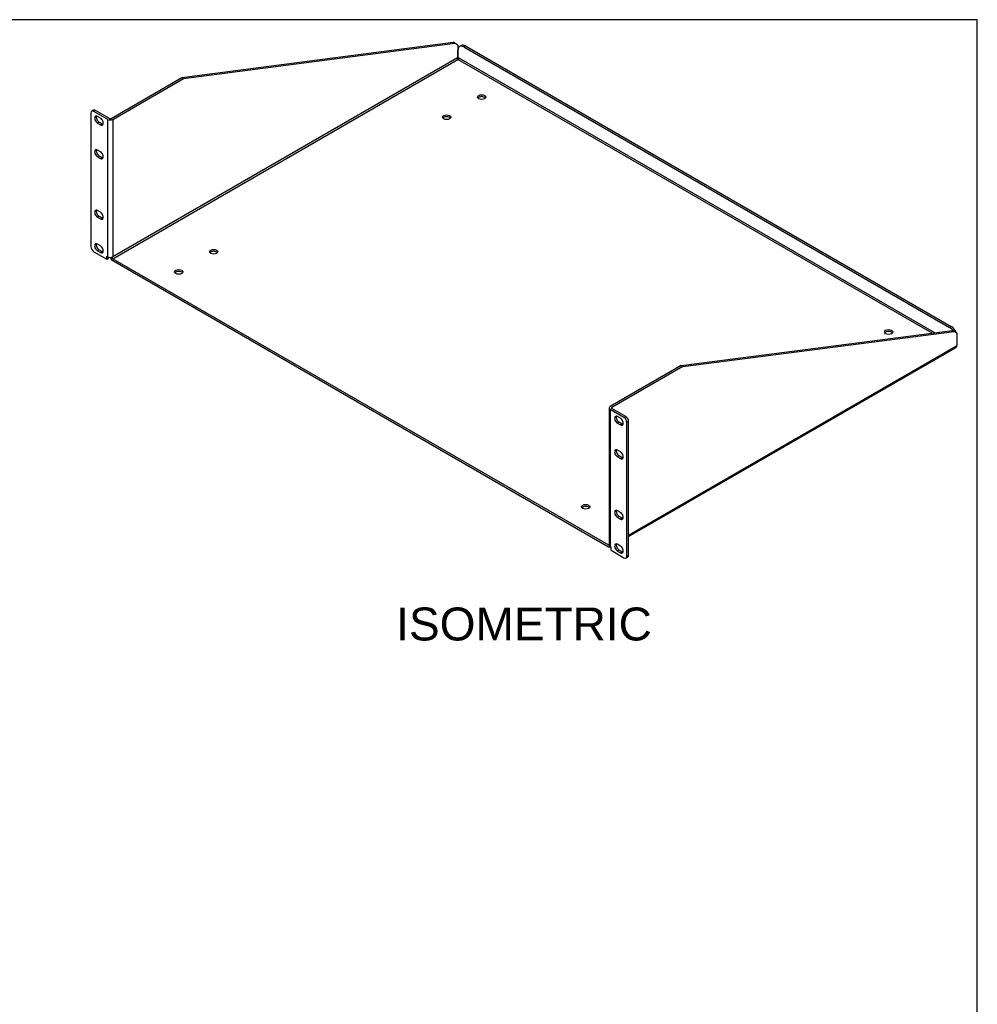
# Model space of a CAD drawing. Header units: inches. Extents: x 0 to 80.9, y 0 to 59.8.
# Tile 14 of 14: x 50.9 to 80, y 29.9 to 59.8. Entities that reach past the tile are written whole.
import ezdxf
from ezdxf.enums import TextEntityAlignment as Align

# ---------------------------------------------------------------- set-up
doc = ezdxf.new("R2010")
doc.units = ezdxf.units.IN
doc.header["$MEASUREMENT"] = 0
doc.layers.add('COM49069-1', color=7, linetype='Continuous')
doc.layers.add('Default', color=7, linetype='Continuous')
doc.styles.add('SEACAD_Arial', font='arial.ttf')

# ---------------------------------------------------------------- blocks, each defined once
blk = doc.blocks.new('SE5')
at = {"layer": 'COM49069-1', "color": 7, "linetype": 'Continuous'}
for p, q in [((55.855, 58.028), (64.092, 59.098)), ((55.906, 57.998), (64.143, 59.068)), ((64.143, 59.068), (64.092, 59.098)), ((64.236, 59.014), (64.143, 59.068)), ((64.236, 59.014), (64.236, 58.642)), ((64.339, 58.997), (64.288, 58.968)), ((64.464, 58.985), (64.413, 58.955)), ((64.413, 58.955), (79.16, 50.441)), ((64.464, 58.985), (79.211, 50.471)), ((64.221, 58.627), (53.757, 52.585)), ((64.236, 58.642), (64.236, 58.853)), ((78.708, 50.28), (64.251, 58.627)), ((53.757, 52.526), (64.236, 58.577)), ((64.236, 58.581), (64.236, 58.577)), ((64.236, 58.581), (64.236, 58.577)), ((78.625, 50.269), (64.236, 58.577)), ((53.706, 56.787), (55.855, 58.028)), ((53.757, 56.757), (55.906, 57.998)), ((55.906, 57.998), (55.855, 58.028)), ((53.097, 56.948), (53.097, 52.892)), ((53.174, 57.035), (53.123, 57.005)), ((53.236, 57.029), (53.186, 56.999)), ((53.604, 56.757), (53.186, 56.999)), ((53.655, 56.787), (53.236, 57.029)), ((53.384, 56.796), (53.295, 56.847)), ((53.346, 56.672), (53.295, 56.643)), ((53.295, 56.643), (53.384, 56.592)), ((53.346, 56.672), (53.435, 56.621)), ((53.435, 56.621), (53.384, 56.592)), ((53.604, 52.585), (53.604, 56.757)), ((53.757, 56.757), (53.757, 52.585)), ((53.384, 55.775), (53.295, 55.826)), ((53.346, 55.651), (53.295, 55.622)), ((53.295, 55.622), (53.384, 55.571)), ((53.346, 55.651), (53.435, 55.6)), ((53.435, 55.6), (53.384, 55.571)), ((53.384, 53.938), (53.295, 53.989)), ((53.346, 53.814), (53.295, 53.785)), ((53.346, 53.814), (53.435, 53.763)), ((53.295, 53.785), (53.384, 53.734)), ((53.435, 53.763), (53.384, 53.734)), ((53.384, 52.917), (53.295, 52.968)), ((53.186, 52.739), (53.58, 52.511)), ((53.346, 52.794), (53.295, 52.764)), ((53.295, 52.764), (53.384, 52.713)), ((53.346, 52.794), (53.435, 52.743)), ((53.435, 52.743), (53.384, 52.713)), ((53.58, 52.599), (53.604, 52.585)), ((53.58, 52.511), (53.58, 52.599)), ((53.58, 52.511), (53.631, 52.54)), ((53.631, 52.54), (53.631, 52.574)), ((53.727, 52.573), (53.731, 52.571)), ((53.757, 52.585), (53.731, 52.571)), ((53.757, 52.585), (53.757, 52.585)), ((53.757, 52.585), (53.757, 52.585)), ((53.757, 52.526), (68.807, 43.837)), ((53.757, 52.468), (68.807, 43.778)), ((71.007, 49.28), (79.244, 50.35)), ((71.058, 49.25), (79.295, 50.32)), ((79.16, 50.441), (79.211, 50.471)), ((79.295, 50.32), (79.244, 50.35)), ((79.388, 50.266), (79.295, 50.32)), ((79.388, 49.895), (79.388, 50.266)), ((69.416, 44.13), (79.373, 49.879)), ((69.416, 44.093), (79.334, 49.82)), ((71.007, 49.28), (68.858, 48.039)), ((71.058, 49.25), (68.909, 48.01)), ((71.007, 49.28), (71.058, 49.25)), ((68.826, 47.995), (68.826, 43.823)), ((69.276, 47.709), (68.858, 47.951)), ((68.858, 47.951), (68.858, 43.779)), ((68.909, 48.01), (68.909, 47.98)), ((69.327, 47.738), (68.909, 47.98)), ((69.166, 47.684), (69.078, 47.735)), ((69.129, 47.56), (69.078, 47.53)), ((69.078, 47.53), (69.166, 47.479)), ((69.217, 47.509), (69.129, 47.56)), ((69.276, 47.709), (69.327, 47.738)), ((69.416, 47.585), (69.365, 47.556)), ((69.365, 43.5), (69.365, 47.556)), ((69.416, 43.529), (69.416, 47.585)), ((69.217, 47.509), (69.166, 47.479)), ((69.166, 46.663), (69.078, 46.714)), ((69.129, 46.539), (69.078, 46.51)), ((69.078, 46.51), (69.166, 46.459)), ((69.217, 46.488), (69.129, 46.539)), ((69.217, 46.488), (69.166, 46.459)), ((69.166, 44.826), (69.078, 44.877)), ((69.129, 44.702), (69.078, 44.673)), ((69.078, 44.673), (69.166, 44.622)), ((69.217, 44.651), (69.129, 44.702)), ((69.217, 44.651), (69.166, 44.622)), ((68.826, 43.848), (68.807, 43.837)), ((68.858, 43.779), (68.882, 43.765)), ((68.861, 43.773), (68.864, 43.775)), ((68.882, 43.676), (68.882, 43.765)), ((68.882, 43.676), (69.276, 43.449)), ((69.166, 43.805), (69.078, 43.856)), ((69.129, 43.682), (69.078, 43.652)), ((69.078, 43.652), (69.166, 43.601)), ((69.217, 43.63), (69.129, 43.682)), ((69.217, 43.63), (69.166, 43.601)), ((69.339, 43.442), (69.39, 43.472)), ((69.365, 43.5), (69.416, 43.529))]:
    blk.add_line(p, q, dxfattribs=at)
for centre, major_axis, start_param, end_param in [((64.413, 58.751), (0.125, -0.217), 2.356194, 3.926991), ((64.464, 58.781), (0.125, -0.217), 2.356194, 3.141593), ((64.243, 58.602), (0.0275, 0.0476), 0.960641, 1.381623), ((64.229, 58.602), (-0.0275, 0.0476), 4.901562, 5.322544), ((64.955, 57.375), (0.125, 0), 0.419489, 2.722104), ((53.186, 56.897), (0.062, -0.108), 2.356194, 3.926991), ((53.236, 56.927), (0.062, -0.108), 2.356194, 3.141593), ((53.295, 56.745), (0.062, -0.108), 2.356194, 5.497787), ((53.346, 56.774), (0.062, -0.108), 3.561081, 5.497787), ((53.384, 56.694), (-0.062, 0.108), 2.356194, 5.497787), ((63.894, 56.762), (0.125, 0), 0.419489, 2.722104), ((53.435, 56.723), (-0.062, 0.108), 2.356194, 2.722104), ((53.68, 56.802), (-0.108, 0), 0.785398, 2.356194), ((53.68, 56.802), (-0.036, 0), 0.785398, 2.356194), ((53.295, 55.724), (0.062, -0.108), 2.356194, 5.497787), ((53.346, 55.753), (0.062, -0.108), 3.561081, 5.497787), ((53.384, 55.673), (-0.062, 0.108), 2.356194, 5.497787), ((53.435, 55.702), (-0.062, 0.108), 2.356194, 2.722104), ((53.295, 53.887), (0.062, -0.108), 2.356194, 5.497787), ((53.346, 53.916), (0.062, -0.108), 3.561081, 5.497787), ((53.384, 53.836), (-0.062, 0.108), 2.356194, 5.497787), ((53.435, 53.865), (-0.062, 0.108), 2.356194, 2.722104), ((53.295, 52.866), (0.062, -0.108), 2.356194, 5.497787), ((53.346, 52.896), (0.062, -0.108), 3.561081, 5.497787), ((53.384, 52.815), (-0.062, 0.108), 2.356194, 5.497787), ((53.186, 52.841), (-0.062, 0.108), 0.785398, 2.356194), ((53.435, 52.845), (-0.062, 0.108), 2.356194, 2.722104), ((56.823, 52.68), (0.125, 0), 0.419489, 2.722104), ((53.68, 52.629), (-0.108, 0), 0.785398, 2.356194), ((53.757, 52.556), (-0.054, 0.0935), 1.134667, 2.356194), ((53.757, 52.556), (-0.018, 0.0312), 0.785398, 2.356194), ((55.762, 52.068), (0.125, 0), 0.419489, 2.722104), ((77.306, 50.243), (0.125, 0), 0.419489, 2.722104), ((79.16, 50.237), (0.125, -0.217), 1.692952, 2.356194), ((79.211, 50.266), (-0.125, 0.217), 4.45059, 5.497787), ((79.395, 49.854), (0.0275, 0.0476), 0.960641, 1.381623), ((68.934, 47.995), (0.108, 0), 2.356194, 3.926991), ((68.934, 47.995), (0.036, 0), 2.356194, 3.926991), ((69.078, 47.633), (0.062, -0.108), 2.356194, 5.497787), ((69.129, 47.662), (0.062, -0.108), 3.561081, 5.497787), ((69.166, 47.582), (-0.062, 0.108), 2.356194, 5.497787), ((69.276, 47.607), (0.062, -0.108), 0.785398, 2.356194), ((69.327, 47.636), (-0.062, 0.108), 3.926991, 5.497787), ((69.217, 47.611), (-0.062, 0.108), 2.356194, 2.722104), ((69.078, 46.612), (0.062, -0.108), 2.356194, 5.497787), ((69.129, 46.641), (0.062, -0.108), 3.561081, 5.497787), ((69.166, 46.561), (-0.062, 0.108), 2.356194, 5.497787), ((69.217, 46.59), (-0.062, 0.108), 2.356194, 2.722104), ((68.114, 44.936), (0.125, 0), 0.419489, 2.722104), ((69.078, 44.775), (0.062, -0.108), 2.356194, 5.497787), ((69.129, 44.804), (0.062, -0.108), 3.561081, 5.497787), ((69.166, 44.724), (-0.062, 0.108), 2.356194, 5.497787), ((69.217, 44.753), (-0.062, 0.108), 2.356194, 2.722104), ((68.807, 43.867), (-0.018, 0.0312), 2.356194, 3.215454), ((68.807, 43.867), (-0.054, 0.0935), 2.356194, 3.198241), ((68.934, 43.823), (0.108, 0), 3.141593, 3.926991), ((69.078, 43.754), (0.062, -0.108), 2.356194, 5.497787), ((69.129, 43.784), (0.062, -0.108), 3.561081, 5.497787), ((69.166, 43.703), (-0.062, 0.108), 2.356194, 5.497787), ((69.217, 43.733), (-0.062, 0.108), 2.356194, 2.722104), ((69.276, 43.551), (-0.062, 0.108), 2.356194, 3.926991), ((69.327, 43.58), (-0.062, 0.108), 3.141593, 3.926991)]:
    blk.add_ellipse(centre, major_axis=major_axis, ratio=0.57735, start_param=start_param, end_param=end_param, dxfattribs=at)
for centre in [(64.955, 57.434), (63.894, 56.821), (56.823, 52.739), (55.762, 52.126), (77.306, 50.302), (68.114, 44.995)]:
    blk.add_ellipse(centre, major_axis=(0.125, 0), ratio=0.57735, dxfattribs=at)
for points, knots in [([(64.236, 58.581), (64.231, 58.581), (64.225, 58.581), (64.217, 58.585), (64.215, 58.587), (64.211, 58.591), (64.21, 58.594), (64.209, 58.6), (64.209, 58.602), (64.21, 58.608), (64.211, 58.611), (64.214, 58.618), (64.217, 58.623), (64.221, 58.627)], [0, 0, 0, 0, 0.25, 0.25, 0.375, 0.375, 0.5, 0.5, 0.625, 0.625, 0.75, 0.75, 1, 1, 1, 1]), ([(64.251, 58.627), (64.255, 58.623), (64.258, 58.618), (64.263, 58.608), (64.264, 58.602), (64.262, 58.594), (64.261, 58.592), (64.257, 58.587), (64.255, 58.585), (64.248, 58.582), (64.242, 58.581), (64.236, 58.581)], [0, 0, 0, 0, 0.25, 0.25, 0.5, 0.5, 0.625, 0.625, 0.75, 0.75, 1, 1, 1, 1]), ([(79.373, 49.879), (79.37, 49.872), (79.367, 49.866), (79.361, 49.854), (79.359, 49.849), (79.353, 49.839), (79.349, 49.834), (79.343, 49.827), (79.34, 49.824), (79.335, 49.821), (79.334, 49.82), (79.334, 49.82)], [0, 0, 0, 0, 0.125, 0.125, 0.25, 0.25, 0.375, 0.375, 0.5, 0.5, 0.5300992, 0.5300992, 0.5300992, 0.5300992])]:
    blk.add_open_spline(points, degree=3, knots=knots, dxfattribs=at)

msp = doc.modelspace()

# ---------------------------------------------------------------- linework, layer by layer
at = {"layer": 'Default', "color": 7, "linetype": 'Continuous'}
for p, q in [((80, 59.783), (0, 59.783)), ((80, 0), (80, 59.783))]:
    msp.add_line(p, q, dxfattribs=at)

# ---------------------------------------------------------------- block references
at = {"layer": 'Default'}
msp.add_blockref('SE5', (0, 0), dxfattribs=at)

# ---------------------------------------------------------------- texts
at = {"layer": 'Default', "color": 7, "linetype": 'Continuous', "style": 'SEACAD_Arial'}
msp.add_text('ISOMETRIC', height=1, dxfattribs=at).set_placement((62.362, 41.937), align=Align.TOP_LEFT)

doc.saveas('drawing.dxf')
